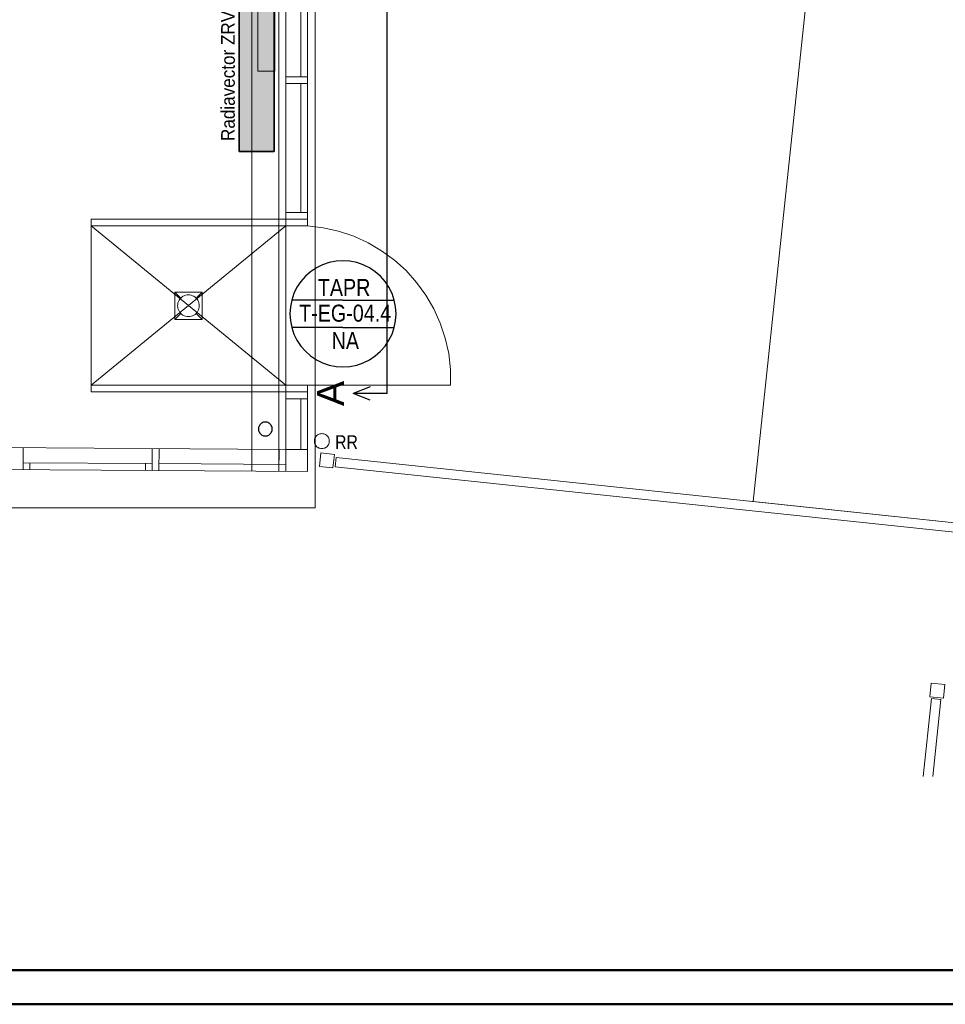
# Model space of a CAD drawing. Extents: x -297 to 573, y -46 to 548.
# Tile 6 of 256: x 59 to 195, y -46 to 98. Entities that reach past the tile are written whole.
import ezdxf
from ezdxf.lldxf.tags import DXFTag

# ---------------------------------------------------------------- set-up
doc = ezdxf.new("R2010")
doc.units = 0
doc.layers.get('0').update_dxf_attribs({"lineweight": 35})
for name, color, linetype, lineweight in [('5_EG-BESTAND', 7, 'Continuous', 25), ('5_EG-HLSE', 7, 'Continuous', 25), ('5_EG-NEU', 7, 'Continuous', 25), ('5_EG-TÜRSTEMPEL', 7, 'Continuous', 25), ('H_Heizkoerpertext', 7, 'Continuous', 35)]:
    doc.layers.add(name, color=color, linetype=linetype, lineweight=lineweight)
for name, color, linetype, lineweight, true_color in [('H_Heizkoerper', 1, 'Continuous', 35, 0xff0000), ('H_Heizkoerperflaeche', 7, 'Continuous', 35, 0xc0c0c0), ('H_Ruecklauf', 5, 'Continuous', 35, 0x0000ff), ('H_Vorlauf', 1, 'Continuous', 35, 0xff0000), ('Rahmen', 7, 'Continuous', 35, 0x009900), ('X_Schnittangaben', 7, 'Continuous', 25, 0xc0c0c0)]:
    doc.layers.add(name, color=color, linetype=linetype, lineweight=lineweight, true_color=true_color)
doc.styles.get("Standard").update_dxf_attribs({"font": 'arial.ttf'})
tags = doc.linetypes.add('ALL_S14', pattern=[0.002, 0.001, -0.001]).pattern_tags.tags
tags[6:7] = [DXFTag(74, 4), DXFTag(75, 0), DXFTag(340, '0'), DXFTag(46, 1.0), DXFTag(50, 0.0), DXFTag(44, 0.0), DXFTag(45, 0.0)]
tags[4:5] = [DXFTag(74, 4), DXFTag(75, 0), DXFTag(340, '0'), DXFTag(46, 1.0), DXFTag(50, 0.0), DXFTag(44, 0.0), DXFTag(45, 0.0)]
tags = doc.linetypes.add('PUNKT2_S9', pattern=[0.0005, 0, -0.0005]).pattern_tags.tags
tags[6:7] = [DXFTag(74, 4), DXFTag(75, 0), DXFTag(340, '0'), DXFTag(46, 1.0), DXFTag(50, 0.0), DXFTag(44, 0.0), DXFTag(45, 0.0)]
tags[4:5] = [DXFTag(74, 4), DXFTag(75, 0), DXFTag(340, '0'), DXFTag(46, 1.0), DXFTag(50, 0.0), DXFTag(44, 0.0), DXFTag(45, 0.0)]
tags = doc.linetypes.add('STRICHPUNKT2', pattern=[12.7, 6.35, -3.175, 0, -3.175]).pattern_tags.tags
tags[10:11] = [DXFTag(74, 4), DXFTag(75, 0), DXFTag(340, '0'), DXFTag(46, 0.0), DXFTag(50, 0.0), DXFTag(44, 0.0), DXFTag(45, 0.0)]
tags[8:9] = [DXFTag(74, 4), DXFTag(75, 0), DXFTag(340, '0'), DXFTag(46, 0.0), DXFTag(50, 0.0), DXFTag(44, 0.0), DXFTag(45, 0.0)]
tags[6:7] = [DXFTag(74, 4), DXFTag(75, 0), DXFTag(340, '0'), DXFTag(46, 0.0), DXFTag(50, 0.0), DXFTag(44, 0.0), DXFTag(45, 0.0)]
tags[4:5] = [DXFTag(74, 4), DXFTag(75, 0), DXFTag(340, '0'), DXFTag(46, 0.0), DXFTag(50, 0.0), DXFTag(44, 0.0), DXFTag(45, 0.0)]
tags = doc.linetypes.add('VERDECKT2_S2', pattern=[0.0027, 0.002, -0.0007]).pattern_tags.tags
tags[6:7] = [DXFTag(74, 4), DXFTag(75, 0), DXFTag(340, '0'), DXFTag(46, 1.0), DXFTag(50, 0.0), DXFTag(44, 0.0), DXFTag(45, 0.0)]
tags[4:5] = [DXFTag(74, 4), DXFTag(75, 0), DXFTag(340, '0'), DXFTag(46, 1.0), DXFTag(50, 0.0), DXFTag(44, 0.0), DXFTag(45, 0.0)]

# ---------------------------------------------------------------- blocks, each defined once
blk = doc.blocks.new('Schnitt-A07ALD4L1N', base_point=(-264.96, 41.59))
at = {"color": 0, "linetype": 'ByBlock', "lineweight": -2, "ltscale": 0.25}
blk.add_line((113.37, 43.45), (113.37, 237.03), dxfattribs=at)
at = {"color": 0, "lineweight": -2}
for p in [(110.87, 44.45), (110.87, 42.45), (113.37, 43.45)]:
    blk.add_line(p, (108.37, 43.45), dxfattribs=at)
at = {"color": 0, "linetype": 'ByBlock', "lineweight": -2, "ltscale": 0.25, "insert": (103.03, 41.59), "char_height": 4, "attachment_point": 1, "rotation": 90}
blk.add_mtext('{\\fArial;A}', dxfattribs=at)
blk = doc.blocks.new('Referenz-A07ALD4Q1N', base_point=(-101.91, -12.84))
at = {"layer": '5_EG-BESTAND', "color": 0, "linetype": 'ALL_S14', "lineweight": 13, "ltscale": 0.13}
for p, q in [((93.45, 32.05), (93.45, 233.96)), ((97.45, 32), (97.45, 233.96))]:
    blk.add_line(p, q, dxfattribs=at)
at = {"layer": '5_EG-BESTAND', "color": 0, "linetype": 'PUNKT2_S9', "lineweight": 13, "ltscale": 0.13}
for p, q in [((102.75, 233.96), (102.75, 26.63)), ((102.75, 26.63), (-50.02, 26.63))]:
    blk.add_line(p, q, dxfattribs=at)
at = {"layer": '5_EG-BESTAND', "color": 0, "lineweight": 13}
for p, q in [((103.4, 32.72), (103.61, 34.7)), ((103.61, 34.7), (105.6, 34.49)), ((105.6, 34.49), (105.39, 32.51)), ((105.7, 32.67), (105.84, 34.06)), ((105.84, 34.06), (281.17, 15.52)), ((105.39, 32.51), (103.4, 32.72)), ((281.02, 14.12), (105.7, 32.67)), ((193.09, -1.13), (193.3, 0.86)), ((193.3, 0.86), (195.29, 0.64)), ((195.29, 0.64), (195.08, -1.34)), ((192.12, -12.84), (193.33, -1.41)), ((195.08, -1.34), (193.09, -1.13)), ((193.33, -1.41), (194.72, -1.56)), ((194.72, -1.56), (193.53, -12.84))]:
    blk.add_line(p, q, dxfattribs=at)
at = {"layer": '5_EG-HLSE', "color": 0, "lineweight": 13}
for p, q in [((94.36, 90.85), (94.36, 100.85)), ((96.86, 90.85), (96.86, 100.85)), ((96.86, 90.85), (94.36, 90.85)), ((102.66, 36.59), (102.65, 36.45)), ((102.65, 36.45), (102.66, 36.31)), ((102.69, 36.73), (102.66, 36.59)), ((102.66, 36.31), (102.69, 36.17)), ((102.74, 36.87), (102.69, 36.73)), ((102.8, 37), (102.74, 36.87)), ((102.88, 37.12), (102.8, 37)), ((102.98, 37.23), (102.88, 37.12)), ((103.09, 37.32), (102.98, 37.23)), ((103.2, 37.4), (103.09, 37.32)), ((103.33, 37.47), (103.2, 37.4)), ((103.47, 37.51), (103.33, 37.47)), ((103.61, 37.54), (103.47, 37.51)), ((103.75, 37.55), (103.61, 37.54)), ((103.9, 37.54), (103.75, 37.55)), ((104.04, 37.51), (103.9, 37.54)), ((104.18, 37.47), (104.04, 37.51)), ((104.3, 37.4), (104.18, 37.47)), ((104.42, 37.32), (104.3, 37.4)), ((104.53, 37.23), (104.42, 37.32)), ((104.63, 37.12), (104.53, 37.23)), ((104.71, 37), (104.63, 37.12)), ((104.77, 36.87), (104.71, 37)), ((104.82, 36.73), (104.77, 36.87)), ((104.85, 36.59), (104.82, 36.73)), ((104.82, 36.17), (104.85, 36.31)), ((104.85, 36.45), (104.85, 36.59)), ((104.85, 36.31), (104.85, 36.45)), ((102.69, 36.17), (102.74, 36.03)), ((102.74, 36.03), (102.8, 35.9)), ((102.8, 35.9), (102.88, 35.78)), ((102.88, 35.78), (102.98, 35.67)), ((102.98, 35.67), (103.09, 35.58)), ((103.09, 35.58), (103.2, 35.5)), ((103.2, 35.5), (103.33, 35.43)), ((103.33, 35.43), (103.47, 35.39)), ((103.47, 35.39), (103.61, 35.36)), ((103.61, 35.36), (103.75, 35.35)), ((103.75, 35.35), (103.9, 35.36)), ((103.9, 35.36), (104.04, 35.39)), ((104.04, 35.39), (104.18, 35.43)), ((104.18, 35.43), (104.3, 35.5)), ((104.3, 35.5), (104.42, 35.58)), ((104.42, 35.58), (104.53, 35.67)), ((104.53, 35.67), (104.63, 35.78)), ((104.63, 35.78), (104.71, 35.9)), ((104.71, 35.9), (104.77, 36.03)), ((104.77, 36.03), (104.82, 36.17))]:
    blk.add_line(p, q, dxfattribs=at)
at = {"layer": '5_EG-NEU', "color": 0, "lineweight": 13}
for p, q in [((98.45, 69.08), (98.45, 198.68)), ((101.65, 68.08), (101.65, 198.65)), ((100.65, 90.03), (100.65, 108.99)), ((101.65, 90.03), (98.45, 90.03)), ((101.65, 89.03), (98.45, 89.03)), ((100.65, 70.08), (100.65, 89.03)), ((101.65, 70.08), (98.45, 70.08)), ((98.45, 69.08), (69.85, 69.08)), ((69.85, 69.08), (69.85, 43.68)), ((98.45, 68.08), (69.85, 68.08)), ((69.85, 68.08), (98.45, 44.68)), ((69.85, 44.68), (98.45, 68.08)), ((99.86, 69.08), (97.85, 69.08)), ((98.45, 69.08), (98.45, 44.68)), ((101.65, 68.08), (98.45, 68.08)), ((101.65, 69.08), (98.84, 69.08)), ((103.96, 67.81), (101.65, 68.08)), ((106.22, 67.31), (103.96, 67.81)), ((108.43, 66.57), (106.22, 67.31)), ((110.54, 65.61), (108.43, 66.57)), ((112.54, 64.44), (110.54, 65.61)), ((114.41, 63.07), (112.54, 64.44)), ((116.13, 61.51), (114.41, 63.07)), ((117.68, 59.78), (116.13, 61.51)), ((119.05, 57.9), (117.68, 59.78)), ((120.21, 55.9), (119.05, 57.9)), ((121.16, 53.78), (120.21, 55.9)), ((110.73, 53.63), (110.73, 53.63)), ((121.89, 51.58), (121.16, 53.78)), ((122.39, 49.31), (121.89, 51.58)), ((122.65, 47), (122.39, 49.31)), ((122.67, 44.68), (122.65, 47)), ((98.45, 44.68), (69.85, 44.68)), ((98.45, 43.68), (69.85, 43.68)), ((101.65, 44.68), (97.85, 44.68)), ((101.65, 43.68), (97.85, 43.68)), ((98.45, 32.03), (98.45, 44.68)), ((101.65, 44.68), (122.65, 44.68)), ((101.65, 32), (101.65, 44.68)), ((101.65, 42.68), (98.45, 42.68)), ((100.65, 35.23), (100.65, 42.68)), ((38.91, 35.61), (98.45, 35.21)), ((59.87, 35.47), (59.85, 32.27)), ((78.81, 32.15), (78.83, 35.35)), ((79.81, 32.14), (79.83, 35.34)), ((97.48, 35.22), (97.45, 32.03)), ((98.45, 35.23), (101.65, 35.23)), ((98.48, 35.22), (98.45, 32.03)), ((38.9, 32.41), (101.65, 31.99)), ((59.86, 33.27), (78.81, 33.15)), ((60.84, 32.27), (60.85, 33.27)), ((77.82, 32.15), (77.82, 33.15)), ((79.81, 33.14), (98.45, 33.01))]:
    blk.add_line(p, q, dxfattribs=at)
at = {"layer": '5_EG-NEU', "color": 0, "linetype": 'VERDECKT2_S2', "lineweight": 13, "ltscale": 0.13}
for p, q in [((167.13, 27.58), (177.65, 127.02)), ((82.15, 58.35), (86.15, 58.35)), ((82.15, 58.35), (82.15, 54.35)), ((82.15, 58.35), (83.02, 57.48)), ((83.95, 57.94), (83.74, 57.9)), ((84.15, 57.95), (83.95, 57.94)), ((84.36, 57.94), (84.15, 57.95)), ((84.57, 57.9), (84.36, 57.94)), ((86.15, 58.35), (85.29, 57.48)), ((86.15, 58.35), (86.15, 54.35)), ((82.57, 56.56), (82.55, 56.35)), ((82.61, 56.77), (82.57, 56.56)), ((82.68, 56.96), (82.61, 56.77)), ((82.77, 57.15), (82.68, 56.96)), ((82.89, 57.33), (82.77, 57.15)), ((83.02, 57.48), (82.89, 57.33)), ((83.18, 57.62), (83.02, 57.48)), ((83.35, 57.74), (83.18, 57.62)), ((83.54, 57.83), (83.35, 57.74)), ((83.74, 57.9), (83.54, 57.83)), ((84.77, 57.83), (84.57, 57.9)), ((84.95, 57.74), (84.77, 57.83)), ((85.13, 57.62), (84.95, 57.74)), ((85.29, 57.48), (85.13, 57.62)), ((85.42, 57.33), (85.29, 57.48)), ((85.54, 57.15), (85.42, 57.33)), ((85.63, 56.96), (85.54, 57.15)), ((85.7, 56.77), (85.63, 56.96)), ((85.74, 56.56), (85.7, 56.77)), ((85.75, 56.35), (85.74, 56.56)), ((83.02, 55.22), (82.15, 54.35)), ((82.55, 56.35), (82.57, 56.14)), ((82.57, 56.14), (82.61, 55.94)), ((82.61, 55.94), (82.68, 55.74)), ((82.68, 55.74), (82.77, 55.55)), ((82.77, 55.55), (82.89, 55.38)), ((82.89, 55.38), (83.02, 55.22)), ((83.02, 55.22), (83.18, 55.08)), ((83.18, 55.08), (83.35, 54.97)), ((84.95, 54.97), (85.13, 55.08)), ((85.13, 55.08), (85.29, 55.22)), ((85.29, 55.22), (85.42, 55.38)), ((85.29, 55.22), (86.15, 54.35)), ((85.42, 55.38), (85.54, 55.55)), ((85.54, 55.55), (85.63, 55.74)), ((85.63, 55.74), (85.7, 55.94)), ((85.7, 55.94), (85.74, 56.14)), ((85.74, 56.14), (85.75, 56.35)), ((86.15, 54.35), (82.15, 54.35)), ((83.35, 54.97), (83.54, 54.87)), ((83.54, 54.87), (83.74, 54.81)), ((83.74, 54.81), (83.95, 54.77)), ((83.95, 54.77), (84.15, 54.75)), ((84.15, 54.75), (84.36, 54.77)), ((84.36, 54.77), (84.57, 54.81)), ((84.57, 54.81), (84.77, 54.87)), ((84.77, 54.87), (84.95, 54.97)), ((236.74, 20.21), (167.13, 27.58))]:
    blk.add_line(p, q, dxfattribs=at)
at = {"layer": '5_EG-NEU', "color": 0, "lineweight": -2}
for p, q in [((94.95, 39.1), (94.84, 39.03)), ((95.07, 39.16), (94.95, 39.1)), ((95.19, 39.21), (95.07, 39.16)), ((95.32, 39.23), (95.19, 39.21)), ((95.45, 39.24), (95.32, 39.23)), ((95.59, 39.23), (95.45, 39.24)), ((95.72, 39.21), (95.59, 39.23)), ((95.84, 39.16), (95.72, 39.21)), ((95.96, 39.1), (95.84, 39.16)), ((96.07, 39.03), (95.96, 39.1)), ((94.45, 38.36), (94.44, 38.22)), ((94.44, 38.22), (94.45, 38.09)), ((94.47, 38.49), (94.45, 38.36)), ((94.45, 38.09), (94.47, 37.96)), ((94.52, 38.61), (94.47, 38.49)), ((94.47, 37.96), (94.52, 37.84)), ((94.57, 38.73), (94.52, 38.61)), ((94.52, 37.84), (94.57, 37.72)), ((94.65, 38.84), (94.57, 38.73)), ((94.57, 37.72), (94.65, 37.61)), ((94.74, 38.94), (94.65, 38.84)), ((94.84, 39.03), (94.74, 38.94)), ((96.17, 38.94), (96.07, 39.03)), ((96.26, 38.84), (96.17, 38.94)), ((96.33, 38.73), (96.26, 38.84)), ((96.26, 37.61), (96.33, 37.72)), ((96.39, 38.61), (96.33, 38.73)), ((96.33, 37.72), (96.39, 37.84)), ((96.44, 38.49), (96.39, 38.61)), ((96.39, 37.84), (96.44, 37.96)), ((96.46, 38.36), (96.44, 38.49)), ((96.44, 37.96), (96.46, 38.09)), ((96.47, 38.22), (96.46, 38.36)), ((96.46, 38.09), (96.47, 38.22)), ((94.65, 37.61), (94.74, 37.51)), ((94.74, 37.51), (94.84, 37.42)), ((94.84, 37.42), (94.95, 37.34)), ((94.95, 37.34), (95.07, 37.29)), ((95.07, 37.29), (95.19, 37.24)), ((95.19, 37.24), (95.32, 37.22)), ((95.32, 37.22), (95.45, 37.21)), ((95.45, 37.21), (95.59, 37.22)), ((95.59, 37.22), (95.72, 37.24)), ((95.72, 37.24), (95.84, 37.29)), ((95.84, 37.29), (95.96, 37.34)), ((95.96, 37.34), (96.07, 37.42)), ((96.07, 37.42), (96.17, 37.51)), ((96.17, 37.51), (96.26, 37.61))]:
    blk.add_line(p, q, dxfattribs=at)
at = {"layer": '5_EG-TÜRSTEMPEL', "color": 0, "lineweight": -2}
for p, q in [((103.87, 62.37), (102.96, 61.92)), ((104.84, 62.7), (103.87, 62.37)), ((105.84, 62.9), (104.84, 62.7)), ((106.86, 62.97), (105.84, 62.9)), ((107.88, 62.9), (106.86, 62.97)), ((108.88, 62.7), (107.88, 62.9)), ((109.84, 62.37), (108.88, 62.7)), ((110.76, 61.92), (109.84, 62.37)), ((102.11, 61.35), (101.34, 60.68)), ((102.96, 61.92), (102.11, 61.35)), ((111.61, 61.35), (110.76, 61.92)), ((112.37, 60.68), (111.61, 61.35)), ((100.67, 59.91), (100.1, 59.07)), ((101.34, 60.68), (100.67, 59.91)), ((113.05, 59.91), (112.37, 60.68)), ((113.61, 59.07), (113.05, 59.91)), ((99.65, 58.15), (99.33, 57.18)), ((100.1, 59.07), (99.65, 58.15)), ((114.07, 58.15), (113.61, 59.07)), ((114.39, 57.18), (114.07, 58.15)), ((99.33, 57.18), (99.13, 56.18)), ((106.86, 57.17), (99.32, 57.17)), ((106.86, 57.17), (114.4, 57.17)), ((114.59, 56.18), (114.39, 57.18)), ((99.13, 56.18), (99.06, 55.17)), ((99.06, 55.17), (99.13, 54.15)), ((114.66, 55.17), (114.59, 56.18)), ((114.59, 54.15), (114.66, 55.17)), ((99.13, 54.15), (99.33, 53.15)), ((114.39, 53.15), (114.59, 54.15)), ((106.86, 53.17), (99.32, 53.17)), ((99.33, 53.15), (99.65, 52.18)), ((99.65, 52.18), (100.1, 51.27)), ((106.86, 53.17), (114.4, 53.17)), ((113.61, 51.27), (114.07, 52.18)), ((114.07, 52.18), (114.39, 53.15)), ((100.1, 51.27), (100.67, 50.42)), ((113.05, 50.42), (113.61, 51.27)), ((100.67, 50.42), (101.34, 49.65)), ((101.34, 49.65), (102.11, 48.98)), ((111.61, 48.98), (112.37, 49.65)), ((112.37, 49.65), (113.05, 50.42)), ((102.11, 48.98), (102.96, 48.41)), ((102.96, 48.41), (103.87, 47.96)), ((103.87, 47.96), (104.84, 47.63)), ((108.88, 47.63), (109.84, 47.96)), ((109.84, 47.96), (110.76, 48.41)), ((110.76, 48.41), (111.61, 48.98)), ((104.84, 47.63), (105.84, 47.43)), ((105.84, 47.43), (106.86, 47.37)), ((106.86, 47.37), (107.88, 47.43)), ((107.88, 47.43), (108.88, 47.63))]:
    blk.add_line(p, q, dxfattribs=at)
at = {"layer": '5_EG-HLSE', "color": 0, "lineweight": 18, "insert": (105.7, 37.3), "char_height": 2, "attachment_point": 1, "rotation": 0}
blk.add_mtext('{\\W0.83;\\fArial;RR}', dxfattribs=at)
at = {"layer": '5_EG-TÜRSTEMPEL', "color": 0, "lineweight": -2, "char_height": 2.5, "attachment_point": 1}
for s, insert in [('{\\W0.83;\\fArial;TAPR}', (103.16, 60.28)), ('{\\W0.83;\\fArial;T-EG-04.4}', (100.41, 56.51)), ('{\\W0.83;\\fArial;NA}', (105.19, 52.47))]:
    blk.add_mtext(s, dxfattribs=dict(at, insert=insert))
blk = doc.blocks.new('Heizkörper-A07ALD9S1N', base_point=(86.98, 77.04))
at = {"color": 0, "linetype": 'ByBlock', "lineweight": -2, "ltscale": 0.35}
for p, q in [((91.62, 79.02), (91.62, 117.02)), ((91.62, 117.02), (96.76, 117.02)), ((96.76, 117.02), (96.76, 79.02)), ((96.76, 79.02), (91.62, 79.02))]:
    blk.add_line(p, q, dxfattribs=at)
at = {"layer": 'H_Heizkoerperflaeche', "linetype": 'ByBlock', "lineweight": -2, "ltscale": 0.35}
for points in [[(91.62, 79.02), (96.76, 79.02), (91.62, 117.02)], [(96.76, 79.02), (91.62, 117.02), (96.76, 117.02)]]:
    blk.add_solid(points, dxfattribs=at)
at = {"layer": 'H_Ruecklauf', "linetype": 'ByBlock', "lineweight": -2, "ltscale": 0.35}
for p, q in [((94.1, 117.95), (94.09, 117.93)), ((94.09, 117.93), (94.09, 117.92)), ((94.09, 117.92), (94.09, 117.91)), ((94.09, 117.91), (94.1, 117.89)), ((94.11, 117.97), (94.1, 117.96)), ((94.1, 117.96), (94.1, 117.95)), ((94.1, 117.89), (94.1, 117.88)), ((94.1, 117.88), (94.11, 117.87)), ((94.12, 117.99), (94.11, 117.98)), ((94.11, 117.98), (94.11, 117.97)), ((94.11, 117.87), (94.11, 117.86)), ((94.11, 117.86), (94.12, 117.85)), ((94.13, 118), (94.12, 117.99)), ((94.12, 117.85), (94.13, 117.84)), ((94.14, 118.01), (94.13, 118)), ((94.13, 117.84), (94.14, 117.83)), ((94.15, 118.01), (94.14, 118.01)), ((94.14, 117.83), (94.15, 117.83)), ((94.17, 118.02), (94.15, 118.01)), ((94.15, 117.83), (94.17, 117.82)), ((94.18, 118.02), (94.17, 118.02)), ((94.17, 117.82), (94.18, 117.82)), ((94.19, 118.02), (94.18, 118.02)), ((94.18, 117.82), (94.19, 117.82)), ((94.21, 118.02), (94.19, 118.02)), ((94.19, 117.02), (94.19, 117.92)), ((94.19, 117.82), (94.21, 117.82)), ((94.22, 118.02), (94.21, 118.02)), ((94.21, 117.82), (94.22, 117.82)), ((94.23, 118.01), (94.22, 118.02)), ((94.22, 117.82), (94.23, 117.83)), ((94.24, 118.01), (94.23, 118.01)), ((94.23, 117.83), (94.24, 117.83)), ((94.25, 118), (94.24, 118.01)), ((94.24, 117.83), (94.25, 117.84)), ((94.26, 117.99), (94.25, 118)), ((94.25, 117.84), (94.26, 117.85)), ((94.27, 117.98), (94.26, 117.99)), ((94.26, 117.85), (94.27, 117.86)), ((94.28, 117.97), (94.27, 117.98)), ((94.27, 117.86), (94.28, 117.87)), ((94.29, 117.96), (94.28, 117.97)), ((94.28, 117.87), (94.29, 117.88)), ((94.29, 117.95), (94.29, 117.96)), ((94.29, 117.93), (94.29, 117.95)), ((94.29, 117.92), (94.29, 117.93)), ((94.29, 117.91), (94.29, 117.92)), ((94.29, 117.89), (94.29, 117.91)), ((94.29, 117.88), (94.29, 117.89))]:
    blk.add_line(p, q, dxfattribs=at)
at = {"layer": 'H_Vorlauf', "color": 0, "linetype": 'ByBlock', "lineweight": -2, "ltscale": 0.35}
for p, q in [((93.39, 117.42), (93.39, 118.22)), ((93.79, 117.82), (93.39, 117.82)), ((93.8, 117.87), (93.79, 117.82)), ((93.79, 117.82), (93.8, 117.77)), ((93.81, 117.92), (93.8, 117.87)), ((93.8, 117.77), (93.81, 117.72)), ((93.82, 117.97), (93.81, 117.92)), ((93.81, 117.72), (93.82, 117.67)), ((93.85, 118.02), (93.82, 117.97)), ((93.82, 117.67), (93.85, 117.62)), ((93.88, 118.06), (93.85, 118.02)), ((93.85, 117.62), (93.88, 117.58)), ((93.91, 118.1), (93.88, 118.06)), ((93.88, 117.58), (93.91, 117.54)), ((93.9, 117.86), (93.89, 117.82)), ((93.89, 117.82), (93.9, 117.78)), ((93.92, 117.94), (93.9, 117.9)), ((93.9, 117.9), (93.9, 117.86)), ((93.9, 117.78), (93.9, 117.74)), ((93.9, 117.74), (93.92, 117.71)), ((93.95, 118.14), (93.91, 118.1)), ((93.91, 117.54), (93.95, 117.5)), ((93.93, 117.97), (93.92, 117.94)), ((93.92, 117.71), (93.93, 117.67)), ((93.95, 118), (93.93, 117.97)), ((93.93, 117.67), (93.95, 117.64)), ((93.99, 118.17), (93.95, 118.14)), ((93.98, 118.03), (93.95, 118)), ((93.95, 117.64), (93.98, 117.61)), ((93.95, 117.5), (93.99, 117.47)), ((94.01, 118.06), (93.98, 118.03)), ((93.98, 117.61), (94.01, 117.58)), ((94.04, 118.19), (93.99, 118.17)), ((94, 117.87), (93.99, 117.85)), ((93.99, 117.85), (93.99, 117.82)), ((93.99, 117.82), (93.99, 117.79)), ((93.99, 117.79), (94, 117.77)), ((93.99, 117.47), (94.04, 117.45)), ((94.01, 117.9), (94, 117.87)), ((94, 117.77), (94.01, 117.74)), ((94.04, 118.08), (94.01, 118.06)), ((94.02, 117.92), (94.01, 117.9)), ((94.01, 117.74), (94.02, 117.72)), ((94.01, 117.58), (94.04, 117.56)), ((94.03, 117.94), (94.02, 117.92)), ((94.02, 117.72), (94.03, 117.7)), ((94.05, 117.96), (94.03, 117.94)), ((94.03, 117.7), (94.05, 117.68)), ((94.09, 118.21), (94.04, 118.19)), ((94.08, 118.1), (94.04, 118.08)), ((94.04, 117.56), (94.08, 117.54)), ((94.04, 117.45), (94.09, 117.43)), ((94.07, 117.98), (94.05, 117.96)), ((94.05, 117.68), (94.07, 117.66)), ((94.09, 117.99), (94.07, 117.98)), ((94.07, 117.66), (94.09, 117.65)), ((94.12, 118.11), (94.08, 118.1)), ((94.08, 117.54), (94.12, 117.53)), ((94.14, 118.22), (94.09, 118.21)), ((94.12, 118.01), (94.09, 117.99)), ((94.1, 117.85), (94.09, 117.83)), ((94.09, 117.83), (94.09, 117.82)), ((94.09, 117.82), (94.09, 117.81)), ((94.09, 117.81), (94.1, 117.79)), ((94.09, 117.65), (94.12, 117.64)), ((94.09, 117.43), (94.14, 117.42)), ((94.11, 117.87), (94.1, 117.86)), ((94.1, 117.86), (94.1, 117.85)), ((94.1, 117.79), (94.1, 117.78)), ((94.1, 117.78), (94.11, 117.77)), ((94.12, 117.89), (94.11, 117.88)), ((94.11, 117.88), (94.11, 117.87)), ((94.11, 117.77), (94.11, 117.76)), ((94.11, 117.76), (94.12, 117.75)), ((94.15, 118.12), (94.12, 118.11)), ((94.14, 118.01), (94.12, 118.01)), ((94.13, 117.9), (94.12, 117.89)), ((94.12, 117.75), (94.13, 117.74)), ((94.12, 117.64), (94.14, 117.63)), ((94.12, 117.53), (94.15, 117.52)), ((94.14, 117.91), (94.13, 117.9)), ((94.13, 117.74), (94.14, 117.73)), ((94.19, 118.22), (94.14, 118.22)), ((94.17, 118.02), (94.14, 118.01)), ((94.15, 117.91), (94.14, 117.91)), ((94.14, 117.73), (94.15, 117.73)), ((94.14, 117.63), (94.17, 117.62)), ((94.14, 117.42), (94.19, 117.42)), ((94.19, 118.12), (94.15, 118.12)), ((94.17, 117.92), (94.15, 117.91)), ((94.15, 117.73), (94.17, 117.72)), ((94.15, 117.52), (94.19, 117.52)), ((94.19, 118.02), (94.17, 118.02)), ((94.18, 117.92), (94.17, 117.92)), ((94.17, 117.72), (94.18, 117.72)), ((94.17, 117.62), (94.19, 117.62)), ((94.19, 117.92), (94.18, 117.92)), ((94.18, 117.72), (94.19, 117.72)), ((94.19, 117.02), (94.19, 118.62)), ((94.25, 118.22), (94.19, 118.22)), ((94.23, 118.12), (94.19, 118.12)), ((94.22, 118.02), (94.19, 118.02)), ((94.21, 117.92), (94.19, 117.92)), ((94.19, 117.72), (94.21, 117.72)), ((94.19, 117.62), (94.22, 117.62)), ((94.19, 117.52), (94.23, 117.52)), ((94.19, 117.42), (94.25, 117.42)), ((94.22, 117.92), (94.21, 117.92)), ((94.21, 117.72), (94.22, 117.72)), ((94.24, 118.01), (94.22, 118.02)), ((94.23, 117.91), (94.22, 117.92)), ((94.22, 117.72), (94.23, 117.73)), ((94.22, 117.62), (94.24, 117.63)), ((94.27, 118.11), (94.23, 118.12)), ((94.24, 117.91), (94.23, 117.91)), ((94.23, 117.73), (94.24, 117.73)), ((94.23, 117.52), (94.27, 117.53)), ((94.27, 118.01), (94.24, 118.01)), ((94.25, 117.9), (94.24, 117.91)), ((94.24, 117.73), (94.25, 117.74)), ((94.24, 117.63), (94.27, 117.64)), ((94.3, 118.21), (94.25, 118.22)), ((94.26, 117.89), (94.25, 117.9)), ((94.25, 117.74), (94.26, 117.75)), ((94.25, 117.42), (94.3, 117.43)), ((94.27, 117.88), (94.26, 117.89)), ((94.26, 117.75), (94.27, 117.76)), ((94.31, 118.1), (94.27, 118.11)), ((94.29, 117.99), (94.27, 118.01)), ((94.28, 117.87), (94.27, 117.88)), ((94.27, 117.76), (94.28, 117.77)), ((94.27, 117.64), (94.29, 117.65)), ((94.27, 117.53), (94.31, 117.54)), ((94.29, 117.86), (94.28, 117.87)), ((94.28, 117.77), (94.29, 117.78)), ((94.31, 117.98), (94.29, 117.99)), ((94.29, 117.85), (94.29, 117.86)), ((94.29, 117.83), (94.29, 117.85)), ((94.29, 117.82), (94.29, 117.83)), ((94.29, 117.81), (94.29, 117.82)), ((94.29, 117.79), (94.29, 117.81)), ((94.29, 117.78), (94.29, 117.79)), ((94.29, 117.65), (94.31, 117.66)), ((94.35, 118.19), (94.3, 118.21)), ((94.3, 117.43), (94.35, 117.45)), ((94.34, 118.08), (94.31, 118.1)), ((94.33, 117.96), (94.31, 117.98)), ((94.31, 117.66), (94.33, 117.68)), ((94.31, 117.54), (94.34, 117.56)), ((94.35, 117.94), (94.33, 117.96)), ((94.33, 117.68), (94.35, 117.7)), ((94.38, 118.06), (94.34, 118.08)), ((94.34, 117.56), (94.38, 117.58)), ((94.39, 118.17), (94.35, 118.19)), ((94.37, 117.92), (94.35, 117.94)), ((94.35, 117.7), (94.37, 117.72)), ((94.35, 117.45), (94.39, 117.47)), ((94.38, 117.9), (94.37, 117.92)), ((94.37, 117.72), (94.38, 117.74)), ((94.4, 118.03), (94.38, 118.06)), ((94.39, 117.87), (94.38, 117.9)), ((94.38, 117.74), (94.39, 117.77)), ((94.38, 117.58), (94.4, 117.61)), ((94.44, 118.14), (94.39, 118.17)), ((94.39, 117.85), (94.39, 117.87)), ((94.39, 117.82), (94.39, 117.85)), ((94.39, 117.79), (94.39, 117.82)), ((94.39, 117.77), (94.39, 117.79)), ((94.39, 117.47), (94.44, 117.5)), ((94.43, 118), (94.4, 118.03)), ((94.4, 117.61), (94.43, 117.64)), ((94.45, 117.97), (94.43, 118)), ((94.43, 117.64), (94.45, 117.67)), ((94.48, 118.1), (94.44, 118.14)), ((94.44, 117.5), (94.48, 117.54)), ((94.47, 117.94), (94.45, 117.97)), ((94.45, 117.67), (94.47, 117.71)), ((94.48, 117.9), (94.47, 117.94)), ((94.47, 117.71), (94.48, 117.74)), ((94.51, 118.06), (94.48, 118.1)), ((94.49, 117.86), (94.48, 117.9)), ((94.48, 117.74), (94.49, 117.78)), ((94.48, 117.54), (94.51, 117.58)), ((94.49, 117.82), (94.49, 117.86)), ((94.49, 117.78), (94.49, 117.82)), ((94.54, 118.02), (94.51, 118.06)), ((94.51, 117.58), (94.54, 117.62)), ((94.56, 117.97), (94.54, 118.02)), ((94.54, 117.62), (94.56, 117.67)), ((94.58, 117.92), (94.56, 117.97)), ((94.56, 117.67), (94.58, 117.72)), ((94.59, 117.87), (94.58, 117.92)), ((94.58, 117.72), (94.59, 117.77)), ((94.59, 117.82), (94.59, 117.87)), ((94.59, 117.77), (94.59, 117.82))]:
    blk.add_line(p, q, dxfattribs=at)
at = {"layer": 'H_Heizkoerpertext', "linetype": 'ByBlock', "lineweight": -2, "ltscale": 0.35, "insert": (88.96, 80.57), "char_height": 2, "attachment_point": 1, "rotation": 90}
blk.add_mtext('{\\W0.9;\\fArial;Radiavector ZRV 280 1900 257}', dxfattribs=at)

msp = doc.modelspace()

# ---------------------------------------------------------------- linework, layer by layer
at = {"layer": 'Rahmen', "lineweight": 50, "ltscale": 0.5}
for points in [[(572.78, -46.36), (572.78, 547.64), (-297.22, 547.64), (-297.22, -46.36), (222.78, -46.36), (472.78, -46.36), (572.78, -46.36)], [(567.78, -41.36), (567.78, 542.64), (-267.22, 542.64), (-267.22, -41.36), (217.78, -41.36), (467.78, -41.36), (567.78, -41.36)]]:
    msp.add_lwpolyline(points, close=True, dxfattribs=at)

# ---------------------------------------------------------------- block references
at = {"color": 251, "lineweight": 25, "ltscale": 0.25, "true_color": 0x585858}
msp.add_blockref('Referenz-A07ALD4Q1N', (-101.91, -12.84), dxfattribs=at)
at = {"layer": 'H_Heizkoerper', "ltscale": 0.35}
msp.add_blockref('Heizkörper-A07ALD9S1N', (86.98, 77.04), dxfattribs=at)
at = {"layer": 'X_Schnittangaben', "color": 1, "linetype": 'STRICHPUNKT2', "ltscale": 0.25, "true_color": 0xff0000}
msp.add_blockref('Schnitt-A07ALD4L1N', (-264.96, 41.59), dxfattribs=at)

doc.saveas('drawing.dxf')
